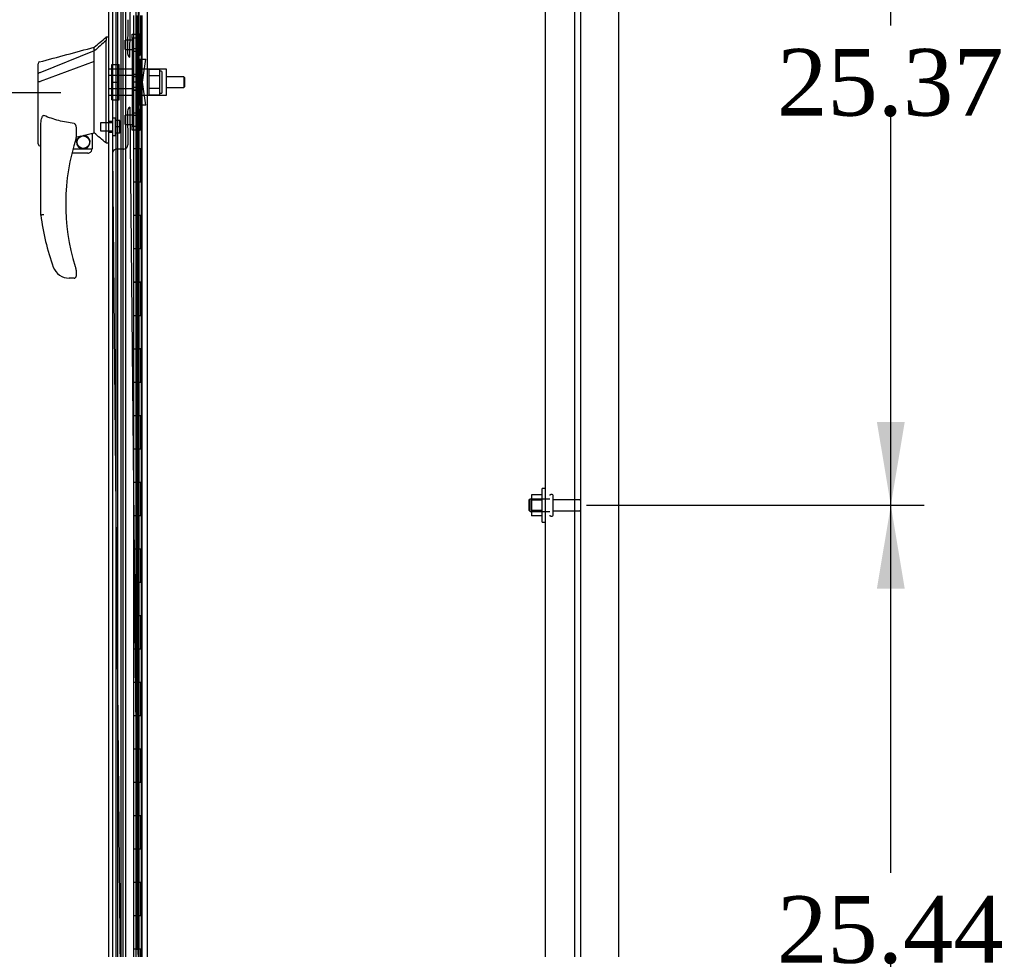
# Model space of a CAD drawing. Header units: inches. Extents: x 2 to 538, y -2 to 358.
# Tile 24 of 36: x 296 to 325, y 123 to 151. Entities that reach past the tile are written whole.
import ezdxf
from ezdxf.enums import TextEntityAlignment as Align
from ezdxf.lldxf.tags import DXFTag

# ---------------------------------------------------------------- set-up
doc = ezdxf.new("R2010")
doc.units = ezdxf.units.IN
doc.header["$MEASUREMENT"] = 0
for name, color, linetype in [('COM40146', 7, 'Continuous'), ('COM52825', 7, 'Continuous'), ('COM52847', 7, 'Continuous'), ('COM52848', 7, 'Continuous'), ('COM54578-80', 7, 'Continuous'), ('COM70838', 7, 'Continuous'), ('COM70839-6', 7, 'Continuous'), ('COM71126-1', 7, 'Continuous'), ('Default', 7, 'Continuous'), ('GSK11033', 7, 'Continuous'), ('HAN13064', 7, 'Continuous'), ('HAN13064_NUT', 7, 'Continuous'), ('HAN13064_SCREW', 7, 'Continuous'), ('HAN_NUT', 7, 'Continuous'), ('NTS166105', 7, 'Continuous'), ('RVT19000', 7, 'Continuous'), ('SPC87323', 7, 'Continuous'), ('STD26094', 7, 'Continuous'), ('WAF25059', 7, 'Continuous')]:
    doc.layers.add(name, color=color, linetype=linetype)
doc.styles.add('SEACAD_Times_New_Roman', font='times.ttf')
tags = doc.linetypes.add('HIDDEN2', pattern=[0.1875, 0.125, -0.0625]).pattern_tags.tags
tags[6:7] = [DXFTag(74, 4), DXFTag(75, 0), DXFTag(340, '0'), DXFTag(46, 0.0), DXFTag(50, 0.0), DXFTag(44, 0.0), DXFTag(45, 0.0)]
tags[4:5] = [DXFTag(74, 4), DXFTag(75, 0), DXFTag(340, '0'), DXFTag(46, 0.0), DXFTag(50, 0.0), DXFTag(44, 0.0), DXFTag(45, 0.0)]
doc.dimstyles.new('HAMMOND_(STH_-_540x360)', dxfattribs={"dimtxt": 2, "dimasz": 2.5, "dimexe": 1, "dimexo": 1, "dimgap": 0.5, "dimtad": 0, "dimtih": 1, "dimtoh": 1, "dimzin": 0, "dimdsep": 46, "dimtxsty": 'SEACAD_Times_New_Roman', "dimblk1": '_SE_FILLED', "dimblk2": '_SE_FILLED', "dimsah": 1, "dimcen": 1, "dimadec": 0, "dimazin": 0, "dimtfac": 0.8, "dimtofl": 0, "dimtmove": 0, "dimatfit": 3, "dimfxl": 1, "dimtolj": 1, "dimtzin": 0, "dimarcsym": 0})

# ---------------------------------------------------------------- blocks, each defined once
blk = doc.blocks.new('SE2')
at = {"layer": 'COM40146', "color": 7, "linetype": 'HIDDEN2'}
for p, q in [((311.711, 110.438), (311.711, 187.938)), ((312.586, 110.313), (312.586, 188.063))]:
    blk.add_line(p, q, dxfattribs=at)
at = {"layer": 'COM52825', "color": 7, "linetype": 'Continuous'}
blk.add_line((298.611, 109.186), (298.611, 189.191), dxfattribs=at)
at = {"layer": 'COM52847', "color": 7, "linetype": 'HIDDEN2'}
for p, q in [((299.044, 110.437), (299.044, 187.939)), ((299.494, 188.08), (299.494, 110.296))]:
    blk.add_line(p, q, dxfattribs=at)
at = {"layer": 'COM52848', "color": 7, "linetype": 'HIDDEN2'}
blk.add_line((312.773, 106.313), (312.773, 190.938), dxfattribs=at)
at = {"layer": 'COM54578-80', "color": 7, "linetype": 'HIDDEN2'}
for p, q in [((298.871, 189.188), (298.871, 109.188)), ((299.425, 188.188), (299.425, 109.188)), ((299.525, 109.188), (299.525, 188.188)), ((299.465, 150.188), (299.465, 151.187)), ((299.592, 150.188), (299.592, 151.187)), ((299.601, 151.188), (299.601, 150.188)), ((299.475, 149.188), (299.475, 150.188)), ((299.517, 149.188), (299.517, 150.188)), ((299.42, 149.189), (299.465, 149.189)), ((299.592, 149.189), (299.465, 149.189)), ((299.465, 148.188), (299.465, 149.187)), ((299.592, 149.187), (299.592, 149.188)), ((299.592, 148.188), (299.592, 149.187)), ((299.601, 149.188), (299.601, 148.188)), ((299.475, 147.188), (299.475, 148.188)), ((299.517, 147.188), (299.517, 148.188)), ((299.42, 147.189), (299.465, 147.189)), ((299.592, 147.189), (299.465, 147.189)), ((299.465, 146.188), (299.465, 147.187)), ((299.592, 147.187), (299.592, 147.188)), ((299.592, 146.188), (299.592, 147.187)), ((299.601, 147.188), (299.601, 146.188)), ((299.475, 145.188), (299.475, 146.188)), ((299.517, 145.188), (299.517, 146.188)), ((299.42, 145.189), (299.465, 145.189)), ((299.592, 145.189), (299.465, 145.189)), ((299.465, 144.188), (299.465, 145.187)), ((299.592, 145.187), (299.592, 145.188)), ((299.592, 144.188), (299.592, 145.187)), ((299.601, 145.188), (299.601, 144.188)), ((299.475, 143.188), (299.475, 144.188)), ((299.517, 143.188), (299.517, 144.188)), ((299.42, 143.189), (299.465, 143.189)), ((299.592, 143.189), (299.465, 143.189)), ((299.465, 142.188), (299.465, 143.187)), ((299.592, 143.187), (299.592, 143.188)), ((299.592, 142.188), (299.592, 143.187)), ((299.601, 143.188), (299.601, 142.188)), ((299.475, 141.188), (299.475, 142.188)), ((299.517, 141.188), (299.517, 142.188)), ((299.42, 141.189), (299.465, 141.189)), ((299.592, 141.189), (299.465, 141.189)), ((299.465, 140.188), (299.465, 141.187)), ((299.592, 141.187), (299.592, 141.188)), ((299.592, 140.188), (299.592, 141.187)), ((299.601, 141.188), (299.601, 140.188)), ((299.475, 139.188), (299.475, 140.188)), ((299.517, 139.188), (299.517, 140.188)), ((299.42, 139.189), (299.465, 139.189)), ((299.592, 139.189), (299.465, 139.189)), ((299.465, 138.188), (299.465, 139.187)), ((299.592, 139.187), (299.592, 139.188)), ((299.592, 138.188), (299.592, 139.187)), ((299.601, 139.188), (299.601, 138.188)), ((299.475, 137.188), (299.475, 138.188)), ((299.517, 137.188), (299.517, 138.188)), ((299.42, 137.189), (299.465, 137.189)), ((299.592, 137.189), (299.465, 137.189)), ((299.465, 136.188), (299.465, 137.187)), ((299.592, 137.187), (299.592, 137.188)), ((299.592, 136.188), (299.592, 137.187)), ((299.601, 137.188), (299.601, 136.188)), ((299.475, 135.188), (299.475, 136.188)), ((299.517, 135.188), (299.517, 136.188)), ((299.42, 135.189), (299.465, 135.189)), ((299.592, 135.189), (299.465, 135.189)), ((299.465, 134.188), (299.465, 135.187)), ((299.592, 135.187), (299.592, 135.188)), ((299.592, 134.188), (299.592, 135.187)), ((299.601, 135.188), (299.601, 134.188)), ((299.475, 133.188), (299.475, 134.188)), ((299.517, 133.188), (299.517, 134.188)), ((299.42, 133.189), (299.465, 133.189)), ((299.592, 133.189), (299.465, 133.189)), ((299.465, 132.188), (299.465, 133.187)), ((299.592, 133.187), (299.592, 133.188)), ((299.592, 132.188), (299.592, 133.187)), ((299.601, 133.188), (299.601, 132.188)), ((299.475, 131.188), (299.475, 132.188)), ((299.517, 131.188), (299.517, 132.188)), ((299.42, 131.189), (299.465, 131.189)), ((299.592, 131.189), (299.465, 131.189)), ((299.465, 130.188), (299.465, 131.187)), ((299.592, 131.187), (299.592, 131.188)), ((299.592, 130.188), (299.592, 131.187)), ((299.601, 131.188), (299.601, 130.188)), ((299.475, 129.188), (299.475, 130.188)), ((299.517, 129.188), (299.517, 130.188)), ((299.42, 129.189), (299.465, 129.189)), ((299.592, 129.189), (299.465, 129.189)), ((299.465, 128.188), (299.465, 129.187)), ((299.592, 129.187), (299.592, 129.188)), ((299.592, 128.188), (299.592, 129.187)), ((299.601, 129.188), (299.601, 128.188)), ((299.475, 127.188), (299.475, 128.188)), ((299.517, 127.188), (299.517, 128.188)), ((299.42, 127.189), (299.465, 127.189)), ((299.592, 127.189), (299.465, 127.189)), ((299.465, 126.188), (299.465, 127.187)), ((299.592, 127.187), (299.592, 127.188)), ((299.592, 126.188), (299.592, 127.187)), ((299.601, 127.188), (299.601, 126.188)), ((299.475, 125.188), (299.475, 126.188)), ((299.517, 125.188), (299.517, 126.188)), ((299.42, 125.189), (299.465, 125.189)), ((299.592, 125.189), (299.465, 125.189)), ((299.465, 124.188), (299.465, 125.187)), ((299.592, 125.187), (299.592, 125.188)), ((299.592, 124.188), (299.592, 125.187)), ((299.601, 125.188), (299.601, 124.188)), ((299.475, 123.188), (299.475, 124.188)), ((299.517, 123.188), (299.517, 124.188)), ((299.42, 123.189), (299.465, 123.189)), ((299.592, 123.189), (299.465, 123.189)), ((299.592, 123.187), (299.592, 123.188)), ((299.601, 123.188), (299.601, 122.188))]:
    blk.add_line(p, q, dxfattribs=at)
at = {"layer": 'COM54578-80', "color": 7, "linetype": 'Continuous'}
for p, q in [((299.358, 151.188), (299.358, 150.188)), ((299.562, 151.188), (299.562, 150.188)), ((299.358, 150.188), (299.358, 149.187)), ((299.562, 150.188), (299.358, 150.188)), ((299.562, 150.188), (299.358, 150.188)), ((299.606, 150.188), (299.562, 150.188)), ((299.592, 149.188), (299.592, 150.188)), ((299.601, 149.188), (299.601, 150.188)), ((299.606, 150.188), (299.606, 149.188)), ((299.562, 149.188), (299.358, 149.188)), ((299.358, 149.188), (299.358, 148.188)), ((299.592, 149.187), (299.358, 149.187)), ((299.562, 149.188), (299.562, 148.188)), ((299.606, 149.188), (299.562, 149.188)), ((299.358, 148.188), (299.358, 147.187)), ((299.562, 148.188), (299.358, 148.188)), ((299.562, 148.188), (299.358, 148.188)), ((299.606, 148.188), (299.562, 148.188)), ((299.592, 147.188), (299.592, 148.188)), ((299.601, 147.188), (299.601, 148.188)), ((299.606, 148.188), (299.606, 147.188)), ((299.562, 147.188), (299.358, 147.188)), ((299.358, 147.188), (299.358, 146.188)), ((299.592, 147.187), (299.358, 147.187)), ((299.562, 147.188), (299.562, 146.188)), ((299.606, 147.188), (299.562, 147.188)), ((299.358, 146.188), (299.358, 145.187)), ((299.562, 146.188), (299.358, 146.188)), ((299.562, 146.188), (299.358, 146.188)), ((299.606, 146.188), (299.562, 146.188)), ((299.592, 145.188), (299.592, 146.188)), ((299.601, 145.188), (299.601, 146.188)), ((299.606, 146.188), (299.606, 145.188)), ((299.562, 145.188), (299.358, 145.188)), ((299.358, 145.188), (299.358, 144.188)), ((299.592, 145.187), (299.358, 145.187)), ((299.562, 145.188), (299.562, 144.188)), ((299.606, 145.188), (299.562, 145.188)), ((299.358, 144.188), (299.358, 143.187)), ((299.562, 144.188), (299.358, 144.188)), ((299.562, 144.188), (299.358, 144.188)), ((299.606, 144.188), (299.562, 144.188)), ((299.592, 143.188), (299.592, 144.188)), ((299.601, 143.188), (299.601, 144.188)), ((299.606, 144.188), (299.606, 143.188)), ((299.562, 143.188), (299.358, 143.188)), ((299.358, 143.188), (299.358, 142.188)), ((299.592, 143.187), (299.358, 143.187)), ((299.562, 143.188), (299.562, 142.188)), ((299.606, 143.188), (299.562, 143.188)), ((299.358, 142.188), (299.358, 141.187)), ((299.562, 142.188), (299.358, 142.188)), ((299.562, 142.188), (299.358, 142.188)), ((299.606, 142.188), (299.562, 142.188)), ((299.592, 141.188), (299.592, 142.188)), ((299.601, 141.188), (299.601, 142.188)), ((299.606, 142.188), (299.606, 141.188)), ((299.562, 141.188), (299.358, 141.188)), ((299.358, 141.188), (299.358, 140.188)), ((299.592, 141.187), (299.358, 141.187)), ((299.562, 141.188), (299.562, 140.188)), ((299.606, 141.188), (299.562, 141.188)), ((299.358, 140.188), (299.358, 139.187)), ((299.562, 140.188), (299.358, 140.188)), ((299.562, 140.188), (299.358, 140.188)), ((299.606, 140.188), (299.562, 140.188)), ((299.592, 139.188), (299.592, 140.188)), ((299.601, 139.188), (299.601, 140.188)), ((299.606, 140.188), (299.606, 139.188)), ((299.562, 139.188), (299.358, 139.188)), ((299.358, 139.188), (299.358, 138.188)), ((299.592, 139.187), (299.358, 139.187)), ((299.562, 139.188), (299.562, 138.188)), ((299.606, 139.188), (299.562, 139.188)), ((299.358, 138.188), (299.358, 137.187)), ((299.562, 138.188), (299.358, 138.188)), ((299.562, 138.188), (299.358, 138.188)), ((299.606, 138.188), (299.562, 138.188)), ((299.592, 137.188), (299.592, 138.188)), ((299.601, 137.188), (299.601, 138.188)), ((299.606, 138.188), (299.606, 137.188)), ((299.562, 137.188), (299.358, 137.188)), ((299.358, 137.188), (299.358, 136.188)), ((299.592, 137.187), (299.358, 137.187)), ((299.562, 137.188), (299.562, 136.188)), ((299.606, 137.188), (299.562, 137.188)), ((299.358, 136.188), (299.358, 135.187)), ((299.562, 136.188), (299.358, 136.188)), ((299.562, 136.188), (299.358, 136.188)), ((299.606, 136.188), (299.562, 136.188)), ((299.592, 135.188), (299.592, 136.188)), ((299.601, 135.188), (299.601, 136.188)), ((299.606, 136.188), (299.606, 135.188)), ((299.562, 135.188), (299.358, 135.188)), ((299.358, 135.188), (299.358, 134.188)), ((299.592, 135.187), (299.358, 135.187)), ((299.562, 135.188), (299.562, 134.188)), ((299.606, 135.188), (299.562, 135.188)), ((299.358, 134.188), (299.358, 133.187)), ((299.562, 134.188), (299.358, 134.188)), ((299.562, 134.188), (299.358, 134.188)), ((299.606, 134.188), (299.562, 134.188)), ((299.592, 133.188), (299.592, 134.188)), ((299.601, 133.188), (299.601, 134.188)), ((299.606, 134.188), (299.606, 133.188)), ((299.562, 133.188), (299.358, 133.188)), ((299.358, 133.188), (299.358, 132.188)), ((299.592, 133.187), (299.358, 133.187)), ((299.562, 133.188), (299.562, 132.188)), ((299.606, 133.188), (299.562, 133.188)), ((299.358, 132.188), (299.358, 131.187)), ((299.562, 132.188), (299.358, 132.188)), ((299.562, 132.188), (299.358, 132.188)), ((299.606, 132.188), (299.562, 132.188)), ((299.592, 131.188), (299.592, 132.188)), ((299.601, 131.188), (299.601, 132.188)), ((299.606, 132.188), (299.606, 131.188)), ((299.562, 131.188), (299.358, 131.188)), ((299.358, 131.188), (299.358, 130.188)), ((299.592, 131.187), (299.358, 131.187)), ((299.562, 131.188), (299.562, 130.188)), ((299.606, 131.188), (299.562, 131.188)), ((299.358, 130.188), (299.358, 129.187)), ((299.562, 130.188), (299.358, 130.188)), ((299.562, 130.188), (299.358, 130.188)), ((299.606, 130.188), (299.562, 130.188)), ((299.592, 129.188), (299.592, 130.188)), ((299.601, 129.188), (299.601, 130.188)), ((299.606, 130.188), (299.606, 129.188)), ((299.562, 129.188), (299.358, 129.188)), ((299.358, 129.188), (299.358, 128.188)), ((299.592, 129.187), (299.358, 129.187)), ((299.562, 129.188), (299.562, 128.188)), ((299.606, 129.188), (299.562, 129.188)), ((299.358, 128.188), (299.358, 127.187)), ((299.562, 128.188), (299.358, 128.188)), ((299.562, 128.188), (299.358, 128.188)), ((299.606, 128.188), (299.562, 128.188)), ((299.592, 127.188), (299.592, 128.188)), ((299.601, 127.188), (299.601, 128.188)), ((299.606, 128.188), (299.606, 127.188)), ((299.562, 127.188), (299.358, 127.188)), ((299.358, 127.188), (299.358, 126.188)), ((299.592, 127.187), (299.358, 127.187)), ((299.562, 127.188), (299.562, 126.188)), ((299.606, 127.188), (299.562, 127.188)), ((299.358, 126.188), (299.358, 125.187)), ((299.562, 126.188), (299.358, 126.188)), ((299.562, 126.188), (299.358, 126.188)), ((299.606, 126.188), (299.562, 126.188)), ((299.592, 125.188), (299.592, 126.188)), ((299.601, 125.188), (299.601, 126.188)), ((299.606, 126.188), (299.606, 125.188)), ((299.562, 125.188), (299.358, 125.188)), ((299.358, 125.188), (299.358, 124.188)), ((299.592, 125.187), (299.358, 125.187)), ((299.562, 125.188), (299.562, 124.188)), ((299.606, 125.188), (299.562, 125.188)), ((299.358, 124.188), (299.358, 123.187)), ((299.562, 124.188), (299.358, 124.188)), ((299.562, 124.188), (299.358, 124.188)), ((299.606, 124.188), (299.562, 124.188)), ((299.592, 123.188), (299.592, 124.188)), ((299.601, 123.188), (299.601, 124.188)), ((299.606, 124.188), (299.606, 123.188)), ((299.562, 123.188), (299.358, 123.188)), ((299.358, 123.188), (299.358, 122.188)), ((299.562, 123.188), (299.562, 122.188)), ((299.606, 123.188), (299.562, 123.188))]:
    blk.add_line(p, q, dxfattribs=at)
at = {"layer": 'COM70838', "color": 7, "linetype": 'HIDDEN2'}
for p, q in [((299.313, 150.501), (299.313, 150.626)), ((299.313, 150.626), (299.438, 150.626)), ((299.438, 150.626), (299.438, 150.501)), ((299.313, 150.501), (299.313, 147.876)), ((299.438, 150.501), (299.438, 147.876)), ((299.441, 149.876), (299.555, 149.876)), ((299.555, 149.876), (299.555, 148.501)), ((299.555, 149.876), (299.725, 149.876)), ((299.625, 149.188), (299.725, 149.876)), ((299.725, 148.501), (299.625, 149.188)), ((299.555, 148.501), (299.452, 148.501)), ((299.725, 148.501), (299.555, 148.501)), ((299.313, 147.751), (299.313, 147.876)), ((299.438, 147.751), (299.313, 147.751)), ((299.438, 147.876), (299.438, 147.751))]:
    blk.add_line(p, q, dxfattribs=at)
for centre, start, end in [((299.555, 149.903), 180, 193.5446), ((299.555, 148.446), 151.9602, 180)]:
    blk.add_arc(centre, 0.117, start, end, dxfattribs=at)
at = {"layer": 'COM70839-6', "color": 7, "linetype": 'HIDDEN2'}
for p, q in [((299.248, 149.938), (299.592, 186.813)), ((299.188, 151.064), (299.179, 150.051)), ((299.179, 148.325), (299.188, 147.312)), ((299.248, 148.438), (299.592, 111.563)), ((298.73, 147.058), (299.062, 111.477)), ((299.064, 147.186), (298.853, 147.184))]:
    blk.add_line(p, q, dxfattribs=at)
for centre, start, end in [((299.304, 150.05), 179.4646, 243.3607), ((299.304, 148.326), 116.6393, 180.5354), ((298.855, 147.059), 90.5354, 180.5354), ((299.063, 147.311), 270.5354, 0.5354)]:
    blk.add_arc(centre, 0.125, start, end, dxfattribs=at)
at = {"layer": 'COM71126-1', "color": 7, "linetype": 'Continuous'}
for p, q in [((299.773, 106.251), (299.773, 192.126)), ((313.898, 192.126), (313.898, 106.251))]:
    blk.add_line(p, q, dxfattribs=at)
at = {"layer": 'COM71126-1', "color": 7, "linetype": 'HIDDEN2'}
blk.add_line((298.836, 109.501), (298.836, 188.876), dxfattribs=at)
at = {"layer": 'GSK11033', "color": 7, "linetype": 'HIDDEN2'}
for p, q in [((298.736, 109.876), (298.736, 188.501)), ((298.986, 109.876), (298.986, 188.501)), ((299.119, 187.397), (299.119, 110.98))]:
    blk.add_line(p, q, dxfattribs=at)
at = {"layer": 'HAN13064', "color": 7, "linetype": 'Continuous'}
for p, q in [((298.611, 150.538), (298.528, 150.538)), ((298.531, 150.538), (298.531, 150.436)), ((298.531, 150.377), (298.531, 150.436)), ((298.531, 150.29), (298.531, 150.377)), ((298.176, 150.126), (296.541, 149.47)), ((298.176, 150.126), (298.176, 150.238)), ((298.176, 149.979), (298.176, 150.126)), ((298.531, 147.8), (298.531, 150.29)), ((296.496, 149.445), (296.496, 149.742)), ((298.176, 149.812), (296.552, 149.209)), ((298.176, 149.885), (298.176, 149.979)), ((298.176, 149.812), (298.176, 149.885)), ((298.176, 147.927), (298.176, 149.812)), ((296.496, 149.461), (296.496, 149.488)), ((296.496, 149.211), (296.496, 149.445)), ((296.496, 147.338), (296.496, 149.211)), ((296.496, 149.188), (296.496, 149.198)), ((296.55, 149.209), (296.552, 149.209)), ((296.576, 145.205), (296.576, 147.876)), ((297.636, 147.795), (297.636, 147.532)), ((297.847, 147.594), (298.081, 147.649)), ((298.111, 147.652), (298.176, 147.668)), ((298.111, 147.653), (298.111, 147.188)), ((298.176, 147.781), (298.176, 147.927)), ((298.176, 147.668), (298.176, 147.781)), ((298.531, 147.395), (298.531, 147.8)), ((297.636, 147.546), (297.763, 147.575)), ((298.531, 147.37), (298.531, 147.395)), ((298.531, 147.368), (298.611, 147.368)), ((296.57, 147.28), (296.576, 147.282)), ((297.986, 147.063), (297.506, 147.063)), ((297.538, 147.188), (298.111, 147.188)), ((297.636, 143.551), (297.636, 143.373)), ((297.139, 143.403), (297.138, 143.401)), ((297.576, 143.313), (297.421, 143.313))]:
    blk.add_line(p, q, dxfattribs=at)
at = {"layer": 'HAN13064', "color": 7, "linetype": 'HIDDEN2'}
for p, q in [((299.313, 149.584), (298.611, 149.584)), ((299.313, 149.388), (298.611, 149.388)), ((299.438, 149.348), (299.313, 149.348)), ((300.864, 149.348), (300.343, 149.348)), ((300.864, 149.348), (300.864, 149.028)), ((300.894, 149.318), (300.864, 149.348)), ((300.894, 149.058), (300.894, 149.318)), ((299.313, 148.988), (298.611, 148.988)), ((299.438, 149.028), (299.313, 149.028)), ((300.343, 149.028), (300.864, 149.028)), ((300.864, 149.028), (300.894, 149.058)), ((299.313, 148.793), (298.611, 148.793)), ((298.736, 148.013), (298.611, 148.013)), ((298.611, 147.688), (298.736, 147.688))]:
    blk.add_line(p, q, dxfattribs=at)
at = {"layer": 'HAN13064', "color": 7, "linetype": 'Continuous'}
blk.add_circle((297.85, 147.392), 0.188, dxfattribs=at)
for centre, radius, start, end in [((282.147, 169.566), 25.11, 309.6694, 310.7299), ((-2.336, 1268.735), 1158.164, 284.954427, 285.038821), ((296.556, 149.742), 0.06, 105.3239, 180.0002), ((296.541, 149.569), 0.361, 262.9065, 271.5232), ((261.765, 104.222), 56.686, 49.5649, 50.0347), ((303.74, 145.541), 6.417, 162.105, 197.0102), ((297.576, 147.532), 0.06, 342.105, 0), ((297.85, 147.392), 0.202, 115.2676, 90.8956), ((297.588, 148.52), 0.961, 280.5316, 285.6316), ((297.986, 147.188), 0.125, 270, 310.5358), ((297.986, 147.188), 0.125, 310.5358, 346.1135), ((297.986, 147.188), 0.125, 346.1135, 0), ((303.916, 146.141), 7.4, 187.261, 199.7146), ((297.421, 143.813), 0.5, 199.7146, 235.4377), ((297.576, 143.551), 0.06, 0, 17.895), ((297.421, 143.813), 0.5, 235.4377, 270), ((297.576, 143.373), 0.06, 270, 0)]:
    blk.add_arc(centre, radius, start, end, dxfattribs=at)
blk.add_ellipse((296.556, 147.338), major_axis=(0.06, 0), ratio=0.999979, start_param=3.141468, end_param=4.950188, dxfattribs=at)
blk.add_open_spline([(298.531, 150.436), (298.413, 150.333), (298.295, 150.229), (298.176, 150.126)], degree=3, dxfattribs=at)
for points, knots in [([(296.541, 149.47), (296.528, 149.469), (296.517, 149.465), (296.501, 149.456), (296.496, 149.451), (296.496, 149.445)], [0, 0, 0, 0, 0.5, 0.5, 1, 1, 1, 1]), ([(296.576, 147.876), (296.576, 147.933), (296.58, 147.991), (296.595, 148.076), (296.601, 148.104), (296.616, 148.145), (296.621, 148.159), (296.634, 148.177), (296.639, 148.182), (296.651, 148.19), (296.659, 148.191), (296.666, 148.188)], [0, 0, 0, 0, 0.5, 0.5, 0.75, 0.75, 0.875, 0.875, 0.9375, 0.9375, 1, 1, 1, 1]), ([(297.576, 147.95), (297.498, 147.96), (297.421, 147.973), (297.266, 148.003), (297.189, 148.02), (297.037, 148.059), (296.961, 148.082), (296.813, 148.131), (296.739, 148.159), (296.666, 148.188)], [0, 0, 0, 0, 0.25, 0.25, 0.5, 0.5, 0.75, 0.75, 1, 1, 1, 1]), ([(297.576, 147.95), (297.58, 147.949), (297.584, 147.948), (297.59, 147.944), (297.593, 147.941), (297.601, 147.933), (297.605, 147.927), (297.612, 147.914), (297.615, 147.907), (297.621, 147.894), (297.623, 147.887), (297.629, 147.866), (297.632, 147.852), (297.634, 147.831), (297.635, 147.824), (297.636, 147.809), (297.636, 147.802), (297.636, 147.795)], [0, 0, 0, 0, 0.0625, 0.0625, 0.125, 0.125, 0.25, 0.25, 0.375, 0.375, 0.5, 0.5, 0.75, 0.75, 0.875, 0.875, 1, 1, 1, 1]), ([(298.081, 147.649), (298.085, 147.65), (298.089, 147.651), (298.096, 147.652), (298.1, 147.653), (298.108, 147.654), (298.111, 147.654), (298.111, 147.653)], [0, 0, 0, 0, 0.25, 0.25, 0.5, 0.5, 1, 1, 1, 1]), ([(296.666, 145.211), (296.66, 145.211), (296.654, 145.21), (296.643, 145.21), (296.637, 145.209), (296.621, 145.208), (296.611, 145.207), (296.598, 145.207), (296.595, 145.206), (296.588, 145.206), (296.585, 145.206), (296.581, 145.206), (296.579, 145.205), (296.577, 145.205), (296.576, 145.205), (296.576, 145.205)], [0, 0, 0, 0, 0.125, 0.125, 0.25, 0.25, 0.5, 0.5, 0.625, 0.625, 0.75, 0.75, 0.875, 0.875, 1, 1, 1, 1]), ([(297.604, 143.664), (297.609, 143.647), (297.614, 143.63), (297.622, 143.604), (297.625, 143.596), (297.629, 143.584), (297.63, 143.58), (297.632, 143.575), (297.632, 143.573), (297.633, 143.57), (297.633, 143.57), (297.633, 143.57)], [0, 0, 0, 0, 0.5, 0.5, 0.75, 0.75, 0.875, 0.875, 0.9375, 0.9375, 1, 1, 1, 1])]:
    blk.add_open_spline(points, degree=3, knots=knots, dxfattribs=at)
at = {"layer": 'HAN13064_NUT', "color": 7, "linetype": 'HIDDEN2'}
for p, q in [((299.813, 149.572), (299.813, 149.38)), ((300.138, 149.572), (299.813, 149.572)), ((300.138, 149.572), (300.138, 149.476)), ((300.188, 149.521), (300.138, 149.521)), ((300.138, 149.476), (300.138, 149.38)), ((300.218, 148.886), (300.218, 149.491)), ((299.813, 149.38), (299.813, 148.996)), ((300.138, 149.38), (299.813, 149.38)), ((300.138, 149.38), (300.138, 149.188)), ((300.138, 149.188), (300.138, 148.996)), ((299.813, 148.996), (299.813, 148.804)), ((300.138, 148.996), (299.813, 148.996)), ((300.138, 148.996), (300.138, 148.9)), ((300.138, 148.9), (300.138, 148.804)), ((300.138, 148.856), (300.188, 148.856)), ((300.138, 148.804), (299.813, 148.804))]:
    blk.add_line(p, q, dxfattribs=at)
for centre, start, end in [((300.188, 149.491), 0, 90), ((300.188, 148.886), 270, 0)]:
    blk.add_arc(centre, 0.03, start, end, dxfattribs=at)
at = {"layer": 'HAN13064_SCREW', "color": 7, "linetype": 'HIDDEN2'}
for p, q in [((298.361, 147.966), (298.361, 147.734)), ((298.736, 147.966), (298.361, 147.966)), ((298.806, 148.113), (298.736, 148.113)), ((298.806, 148.113), (298.806, 147.588)), ((298.943, 148.043), (298.806, 148.043)), ((298.943, 147.85), (298.943, 148.043)), ((298.361, 147.734), (298.736, 147.734)), ((298.943, 147.85), (298.806, 147.85)), ((298.943, 147.658), (298.806, 147.658)), ((298.943, 147.658), (298.943, 147.85)), ((298.736, 147.588), (298.806, 147.588))]:
    blk.add_line(p, q, dxfattribs=at)
at = {"layer": 'HAN_NUT', "color": 7, "linetype": 'HIDDEN2'}
for p, q in [((298.706, 149.188), (298.706, 149.718)), ((298.706, 149.718), (298.921, 149.718)), ((298.921, 149.188), (298.921, 149.718)), ((298.706, 148.658), (298.706, 149.188)), ((298.706, 149.188), (298.921, 149.188)), ((298.921, 148.658), (298.921, 149.188)), ((298.706, 148.658), (298.921, 148.658))]:
    blk.add_line(p, q, dxfattribs=at)
at = {"layer": 'NTS166105', "color": 7, "linetype": 'HIDDEN2'}
for p, q in [((311.295, 136.816), (311.295, 136.656)), ((311.615, 136.816), (311.295, 136.816)), ((311.295, 136.656), (311.295, 136.347)), ((311.615, 136.656), (311.295, 136.656)), ((311.295, 136.347), (311.295, 136.185)), ((311.615, 136.347), (311.295, 136.347)), ((311.615, 136.185), (311.295, 136.185))]:
    blk.add_line(p, q, dxfattribs=at)
at = {"layer": 'RVT19000', "color": 7, "linetype": 'HIDDEN2'}
for p, q in [((299.438, 150.626), (299.438, 150.626)), ((299.551, 150.626), (299.438, 150.626)), ((299.551, 150.001), (299.551, 150.626)), ((299.101, 150.173), (299.101, 150.454)), ((299.313, 150.454), (299.101, 150.454)), ((299.438, 150.509), (299.313, 150.509)), ((299.101, 150.173), (299.313, 150.173)), ((299.313, 150.119), (299.438, 150.119)), ((299.438, 150.001), (299.551, 150.001)), ((299.438, 148.258), (299.313, 148.258)), ((299.551, 148.375), (299.438, 148.375)), ((299.551, 147.75), (299.551, 148.375)), ((299.101, 147.922), (299.101, 148.203)), ((299.313, 148.203), (299.101, 148.203)), ((299.101, 147.922), (299.313, 147.922)), ((299.313, 147.868), (299.438, 147.868)), ((299.438, 147.75), (299.438, 147.751)), ((299.438, 147.75), (299.551, 147.75))]:
    blk.add_line(p, q, dxfattribs=at)
at = {"layer": 'SPC87323', "color": 7, "linetype": 'HIDDEN2'}
for p, q in [((299.313, 149.426), (299.438, 149.426)), ((299.313, 149.416), (299.438, 149.416)), ((300.343, 149.581), (299.438, 149.581)), ((300.343, 148.796), (300.343, 149.581)), ((299.313, 148.961), (299.438, 148.961)), ((299.313, 148.951), (299.438, 148.951)), ((299.438, 148.796), (300.343, 148.796))]:
    blk.add_line(p, q, dxfattribs=at)
at = {"layer": 'STD26094', "color": 7, "linetype": 'HIDDEN2'}
for p, q in [((311.906, 136.826), (311.866, 136.826)), ((311.906, 136.826), (311.866, 136.826)), ((311.936, 136.206), (311.936, 136.796)), ((311.249, 136.688), (311.211, 136.651)), ((311.249, 136.688), (311.211, 136.651)), ((311.211, 136.651), (311.211, 136.351)), ((311.836, 136.688), (311.249, 136.688)), ((311.249, 136.313), (311.249, 136.688)), ((311.836, 136.688), (311.249, 136.688)), ((312.713, 136.666), (311.936, 136.666)), ((312.713, 136.666), (311.936, 136.666)), ((311.211, 136.351), (311.211, 136.351)), ((311.211, 136.351), (311.249, 136.313)), ((311.211, 136.351), (311.249, 136.313)), ((311.249, 136.313), (311.836, 136.313)), ((311.249, 136.313), (311.836, 136.313)), ((311.866, 136.176), (311.906, 136.176)), ((311.866, 136.176), (311.906, 136.176)), ((311.936, 136.336), (312.713, 136.336)), ((311.936, 136.336), (312.713, 136.336))]:
    blk.add_line(p, q, dxfattribs=at)
for centre, radius, start, end in [((311.866, 136.796), 0.03, 90, 180), ((311.866, 136.796), 0.03, 90, 180), ((311.906, 136.796), 0.03, 0, 90), ((311.906, 136.796), 0.03, 0, 90), ((312.713, 136.606), 0.06, 0, 90), ((312.713, 136.606), 0.06, 0, 90), ((311.866, 136.206), 0.03, 180, 270), ((311.866, 136.206), 0.03, 180, 270), ((311.906, 136.206), 0.03, 270, 0), ((311.906, 136.206), 0.03, 270, 0), ((312.713, 136.396), 0.06, 270, 0), ((312.713, 136.396), 0.06, 270, 0)]:
    blk.add_arc(centre, radius, start, end, dxfattribs=at)
at = {"layer": 'WAF25059', "color": 7, "linetype": 'HIDDEN2'}
for p, q in [((311.615, 136.001), (311.615, 137.001)), ((311.711, 137.001), (311.615, 137.001)), ((311.615, 136.001), (311.711, 136.001))]:
    blk.add_line(p, q, dxfattribs=at)
blk = doc.blocks.new('DMBLK3487')
at = {"layer": 'Default', "linetype": 'Continuous'}
for points in [[(277.821, 186.376), (278.654, 186.376), (278.237, 188.876)], [(277.821, 112.001), (278.237, 109.501), (278.654, 112.001)]]:
    blk.add_hatch(color=7, dxfattribs=at).paths.add_polyline_path(points)
at = {"layer": 'Default', "color": 7, "linetype": 'Continuous'}
for p, q in [((298.242, 188.876), (277.237, 188.876)), ((278.237, 188.876), (278.237, 150.888)), ((278.237, 141.488), (278.237, 109.501)), ((298.242, 109.501), (277.237, 109.501))]:
    blk.add_line(p, q, dxfattribs=at)
at = {"layer": 'Default', "color": 7, "linetype": 'Continuous', "style": 'SEACAD_Times_New_Roman'}
for s, p in [('79.38', (274.825, 150.188)), ('DOOR ', (273.664, 147.188)), ('OPENING', (271.744, 144.188))]:
    blk.add_text(s, height=2, dxfattribs=at).set_placement(p, align=Align.TOP_LEFT)
blk = doc.blocks.new('_SE_FILLED')
at = {"color": 0}
blk.add_line((0, 0), (-1, 0), dxfattribs=at)
blk.add_solid([(0, 0), (-1, -0.1665), (-1, 0.1665), (0, 0)], dxfattribs=at)
blk = doc.blocks.new('DMBLK3493')
at = {"layer": 'Default', "linetype": 'Continuous'}
for points in [[(322.483, 134.001), (322.066, 136.501), (321.649, 134.001)], [(322.483, 113.563), (321.649, 113.563), (322.066, 111.063)]]:
    blk.add_hatch(color=7, dxfattribs=at).paths.add_polyline_path(points)
at = {"layer": 'Default', "color": 7, "linetype": 'Continuous'}
for p, q in [((312.936, 136.501), (323.066, 136.501)), ((322.066, 125.482), (322.066, 136.501)), ((322.066, 111.063), (322.066, 122.782)), ((312.936, 111.063), (323.066, 111.063))]:
    blk.add_line(p, q, dxfattribs=at)
at = {"layer": 'Default', "color": 7, "linetype": 'Continuous', "style": 'SEACAD_Times_New_Roman'}
blk.add_text('25.44', height=2, dxfattribs=at).set_placement((318.654, 124.782), align=Align.TOP_LEFT)
blk = doc.blocks.new('DMBLK3494')
at = {"layer": 'Default', "linetype": 'Continuous'}
for points in [[(322.483, 159.376), (322.066, 161.876), (321.649, 159.376)], [(322.483, 139.001), (321.649, 139.001), (322.066, 136.501)]]:
    blk.add_hatch(color=7, dxfattribs=at).paths.add_polyline_path(points)
at = {"layer": 'Default', "color": 7, "linetype": 'Continuous'}
for p, q in [((312.936, 161.876), (323.066, 161.876)), ((322.066, 150.888), (322.066, 161.876)), ((322.066, 136.501), (322.066, 148.188)), ((312.936, 136.501), (323.066, 136.501))]:
    blk.add_line(p, q, dxfattribs=at)
at = {"layer": 'Default', "color": 7, "linetype": 'Continuous', "style": 'SEACAD_Times_New_Roman'}
blk.add_text('25.37', height=2, dxfattribs=at).set_placement((318.654, 150.188), align=Align.TOP_LEFT)
blk = doc.blocks.new('DMBLK3517')
at = {"layer": 'Default', "linetype": 'Continuous'}
for points in [[(291.31, 146.37), (292.143, 146.37), (291.726, 148.87)], [(291.31, 111.501), (291.726, 109.001), (292.143, 111.501)]]:
    blk.add_hatch(color=7, dxfattribs=at).paths.add_polyline_path(points)
at = {"layer": 'Default', "color": 7, "linetype": 'Continuous'}
for p, q in [((297.176, 148.87), (290.726, 148.87)), ((291.726, 130.635), (291.726, 148.87)), ((291.726, 109.001), (291.726, 127.935)), ((297.796, 109.001), (290.726, 109.001))]:
    blk.add_line(p, q, dxfattribs=at)
at = {"layer": 'Default', "color": 7, "linetype": 'Continuous', "style": 'SEACAD_Times_New_Roman'}
blk.add_text('39.87', height=2, dxfattribs=at).set_placement((288.314, 129.935), align=Align.TOP_LEFT)

msp = doc.modelspace()

# ---------------------------------------------------------------- block references
at = {"layer": 'Default'}
msp.add_blockref('SE2', (0, 0), dxfattribs=at)

# ---------------------------------------------------------------- dimensions: what is measured, and where the dimension line sits
at = {"layer": 'Default', "color": 7, "linetype": 'Continuous'}
for base, p1, p2, angle, text, picture, middle, dimtype in [((278.237319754, 188.87555067), (299.241968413, 188.87555067), (299.241968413, 109.500550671), 270, '\\A1;<>\\PDOOR \\XOPENING', 'DMBLK3487', (278.237319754, 149.188051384), 161), ((322.0662, 136.5006), (311.9362, 136.5006), (311.9362, 161.8755), 90, '\\A1;<>', 'DMBLK3494', (322.0662, 149.1881), 161), ((291.726, 148.87), (298.796, 109.001), (298.176, 148.87), 90, '\\A1;<>', 'DMBLK3517', (291.726, 128.935), 160), ((322.066, 111.063), (311.936, 111.063), (311.936, 136.501), 90, '\\A1;<>', 'DMBLK3493', (322.066, 123.782), 161)]:
    dim = msp.add_linear_dim(base=base, p1=p1, p2=p2, angle=angle, text=text, dimstyle='HAMMOND_(STH_-_540x360)', dxfattribs=at)
    dim.commit()
    dim.dimension.update_dxf_attribs({"geometry": picture, "text_midpoint": middle, "dimtype": dimtype})

doc.saveas('drawing.dxf')
